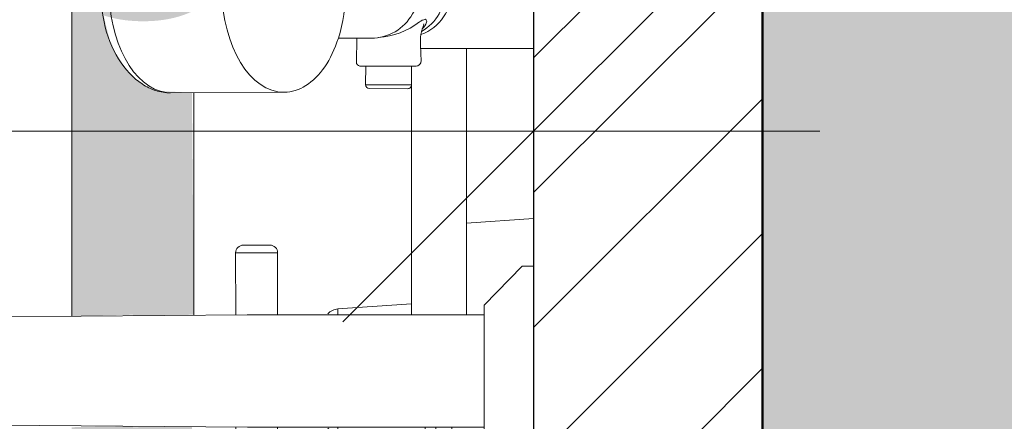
# Model space of a CAD drawing. Header units: metres. Extents: x -10.5 to 2.8, y -19.6 to -9.4.
# Tile 27 of 35: x -3.568 to -3.31, y -11.908 to -11.803. Entities that reach past the tile are written whole.
import ezdxf

# ---------------------------------------------------------------- set-up
doc = ezdxf.new("R2010")
doc.units = ezdxf.units.M
for name, color, linetype, lineweight in [('A-ANNO-DIMS', 7, 'Continuous', 9), ('A-ANNO-DIMS-50', 7, 'Continuous', 9), ('A-DETL-GENF', 7, 'Continuous', 5), ('A-FLOR-PATT', 7, 'Continuous', 5), ('A-WALL-PATT', 7, 'Continuous', 5), ('P-SANR-FIXT', 7, 'Continuous', 5)]:
    doc.layers.add(name, color=color, linetype=linetype, lineweight=lineweight)
doc.layers.add('A-DETL', color=7, linetype='Continuous', lineweight=5, true_color=0x00a600)
doc.styles.add('Arial_1', font='arial.ttf', dxfattribs={"height": 0.07499999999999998})
doc.dimstyles.new('Com_linha__ref__contínua__-_Cor_Vermelha_Arial_1_5mm', dxfattribs={"dimscale": 0.3048, "dimtxt": 0.07651945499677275, "dimasz": 0.3280839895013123, "dimexe": 0.2460629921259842, "dimexo": 0.2460629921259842, "dimgap": 0.02460629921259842, "dimtad": 1, "dimrnd": 0.01, "dimzin": 0, "dimdsep": 46, "dimtxsty": 'Arial_1', "dimblk1": 'OBLIQUE', "dimblk2": 'OBLIQUE', "dimsah": 1, "dimcen": 0.09, "dimdle": 0.2460629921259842, "dimazin": 0, "dimtfac": 1, "dimtdec": 4, "dimtix": 1, "dimtmove": 0, "dimatfit": 3, "dimfxl": 1, "dimtvp": 1, "dimtolj": 1, "dimtzin": 0, "dimarcsym": 2})

# ---------------------------------------------------------------- blocks, each defined once
blk = doc.blocks.new('REGISTRO DE PRESSÃO COM CANOPLA CROMADA - 4900_C37_GD_Cromado-2118652-NIVEL TERREO')
at = {"layer": 'P-SANR-FIXT'}
for p, q in [((-3.451294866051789, -11.85627100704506), (-3.433688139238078, -11.85503982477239)), ((-3.509762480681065, -11.86203975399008), (-3.502763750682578, -11.8620398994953)), ((-3.511751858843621, -11.88031767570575), (-3.511762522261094, -11.86403971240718)), ((-3.511762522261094, -11.86403971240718), (-3.500763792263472, -11.86403994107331)), ((-3.500763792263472, -11.86403994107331), (-3.500764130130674, -11.88029118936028)), ((-3.484967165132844, -11.87877962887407), (-3.465651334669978, -11.87742893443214)), ((-3.484967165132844, -11.88029128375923), (-3.484967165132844, -11.87877962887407)), ((-3.511762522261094, -11.92603993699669), (-3.511751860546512, -11.90976457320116)), ((-3.500764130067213, -11.90979151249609), (-3.500763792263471, -11.92603970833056)), ((-3.484967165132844, -11.9113000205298), (-3.484967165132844, -11.90979151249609)), ((-3.462088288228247, -11.90979151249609), (-3.462088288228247, -11.91289986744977)), ((-3.459299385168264, -11.91578786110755), (-3.459299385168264, -11.90979151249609)), ((-3.455095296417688, -11.93354289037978), (-3.455095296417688, -11.90979151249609)), ((-3.462088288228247, -11.91289986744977), (-3.484967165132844, -11.9113000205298)), ((-3.458813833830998, -11.9296922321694), (-3.459299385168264, -11.91578786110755)), ((-3.500763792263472, -11.92603970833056), (-3.511762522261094, -11.92603993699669)), ((-3.502763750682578, -11.92803974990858), (-3.509762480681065, -11.92803989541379)), ((-3.433688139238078, -11.93503982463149), (-3.455095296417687, -11.93354289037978))]:
    blk.add_line(p, q, dxfattribs=at)
for centre, radius, start, end in [((-3.509762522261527, -11.86403975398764), 0.001999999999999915, 89.99880880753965, 179.9988088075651), ((-3.502763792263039, -11.86403989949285), 0.001999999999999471, 359.9988088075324, 89.99880880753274), ((-3.484688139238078, -11.88276988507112), 0.004000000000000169, 93.99999999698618, 136.9999999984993), ((-3.484688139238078, -11.90730976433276), 0.004000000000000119, 223.0000000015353, 266.0000000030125), ((-3.462297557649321, -11.91589255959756), 0.002999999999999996, 2.000000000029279, 86.00000000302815), ((-3.509762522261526, -11.92603989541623), 0.00199999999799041, 180.0011911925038, 270.0011911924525), ((-3.502763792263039, -11.92603974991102), 0.002000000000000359, 270.0011911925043, 0.001191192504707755), ((-3.454816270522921, -11.92955263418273), 0.004000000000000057, 182.0000000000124, 266.0000000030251)]:
    blk.add_arc(centre, radius, start, end, dxfattribs=at)
blk = doc.blocks.new('CHUVEIRO ELÉTRICO DE PAREDE EM PVC COM BRAÇO METÁLICO - 1967_C_Cromado CR10-2836321-NIVEL TERREO')
at = {"layer": 'P-SANR-FIXT'}
for p, q in [((-3.528864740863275, -11.76828397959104), (-3.499315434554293, -11.76812091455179)), ((-3.476925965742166, -11.76922404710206), (-3.466903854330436, -11.76918498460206)), ((-3.465885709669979, -11.77020312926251), (-3.477944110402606, -11.77024219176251)), ((-3.477920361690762, -11.77511726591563), (-3.477944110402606, -11.77024219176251)), ((-3.465885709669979, -11.77020312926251), (-3.465909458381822, -11.77507820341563)), ((-3.480284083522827, -11.78234158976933), (-3.480365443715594, -11.77613298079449)), ((-3.479461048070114, -11.77511726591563), (-3.477920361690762, -11.77511726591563)), ((-3.465909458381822, -11.77507820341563), (-3.477920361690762, -11.77511726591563)), ((-3.465909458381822, -11.77507820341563), (-3.46436877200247, -11.77507820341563)), ((-3.463464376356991, -11.77609391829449), (-3.463510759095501, -11.77963339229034)), ((-3.463510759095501, -11.77963339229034), (-3.433688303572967, -11.77963339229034)), ((-3.484933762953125, -11.78234158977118), (-3.480284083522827, -11.78234158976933)), ((-3.480284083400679, -11.78234158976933), (-3.476251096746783, -11.78234158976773)), ((-3.480048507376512, -11.80774158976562), (-3.484857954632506, -11.80774158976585)), ((-3.480211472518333, -11.80774158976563), (-3.476253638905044, -11.80774158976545)), ((-3.480131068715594, -11.81404185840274), (-3.480048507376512, -11.80774158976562)), ((-3.463292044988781, -11.80959776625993), (-3.463182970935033, -11.81374138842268)), ((-3.45129486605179, -11.81044978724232), (-3.463269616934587, -11.81044978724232)), ((-3.433688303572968, -11.81044978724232), (-3.45129486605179, -11.81044978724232)), ((-3.45129486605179, -11.81044978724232), (-3.45129486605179, -11.88029148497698)), ((-3.477685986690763, -11.8150575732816), (-3.479226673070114, -11.8150575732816)), ((-3.477709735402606, -11.81993264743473), (-3.477685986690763, -11.8150575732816)), ((-3.464499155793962, -11.8150575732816), (-3.477685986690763, -11.8150575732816)), ((-3.465651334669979, -11.81997170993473), (-3.465651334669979, -11.8150575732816)), ((-3.465651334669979, -11.81997170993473), (-3.477708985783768, -11.81997170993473)), ((-3.466669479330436, -11.82098985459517), (-3.476691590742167, -11.82095079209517)), ((-3.465651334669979, -11.8802913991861), (-3.465651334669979, -11.81997170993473)), ((-3.499018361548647, -11.8219200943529), (-3.528864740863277, -11.82208479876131)), ((-3.627666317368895, -11.86199656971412), (-3.619904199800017, -11.86235405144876)), ((-3.446688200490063, -11.87779151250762), (-3.436688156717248, -11.867541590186)), ((-3.436688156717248, -11.867541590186), (-3.433688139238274, -11.867541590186)), ((-3.617044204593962, -11.8740480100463), (-3.609139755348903, -11.8744120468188)), ((-3.594065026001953, -11.88103763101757), (-3.508718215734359, -11.88029114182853)), ((-3.508718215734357, -11.88029114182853), (-3.465651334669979, -11.8802913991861)), ((-3.45129486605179, -11.88029148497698), (-3.465651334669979, -11.88029148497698)), ((-3.45129486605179, -11.88029148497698), (-3.446688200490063, -11.88029151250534)), ((-3.446688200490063, -11.88029151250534), (-3.446688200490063, -11.87779151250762)), ((-3.446688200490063, -11.88029151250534), (-3.446688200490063, -11.90979151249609)), ((-3.598755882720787, -11.88103763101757), (-3.606059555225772, -11.88206409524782)), ((-3.594065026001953, -11.88103763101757), (-3.598755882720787, -11.88103763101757)), ((-3.617505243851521, -11.88946671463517), (-3.612063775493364, -11.88363193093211)), ((-3.612063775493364, -11.88363193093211), (-3.610368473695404, -11.88378025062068)), ((-3.610898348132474, -11.88310970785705), (-3.609151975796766, -11.88310970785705)), ((-3.617505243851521, -11.88946671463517), (-3.615433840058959, -11.88961156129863)), ((-3.617987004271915, -11.89071074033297), (-3.615910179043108, -11.89085596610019)), ((-3.617987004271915, -11.89071074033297), (-3.617987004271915, -11.8988836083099)), ((-3.617987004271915, -11.8988836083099), (-3.615893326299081, -11.89903001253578)), ((-3.617495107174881, -11.90014418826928), (-3.615403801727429, -11.90029042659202)), ((-3.617495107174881, -11.90014418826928), (-3.612042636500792, -11.90590079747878)), ((-3.612042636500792, -11.90590079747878), (-3.610609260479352, -11.90590079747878)), ((-3.610736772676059, -11.90645641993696), (-3.609676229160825, -11.90645641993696)), ((-3.599454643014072, -11.90902183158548), (-3.605875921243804, -11.90780659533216)), ((-3.595133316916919, -11.90902183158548), (-3.599454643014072, -11.90902183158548)), ((-3.508676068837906, -11.90979151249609), (-3.595107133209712, -11.90903450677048)), ((-3.446688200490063, -11.90979151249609), (-3.50867606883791, -11.90979151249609)), ((-3.446688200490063, -11.91229166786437), (-3.446688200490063, -11.90979151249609)), ((-3.436688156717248, -11.922541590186), (-3.446688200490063, -11.91229166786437)), ((-3.618902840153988, -11.91440523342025), (-3.610996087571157, -11.91476937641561)), ((-3.433688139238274, -11.922541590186), (-3.436688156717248, -11.922541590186)), ((-3.622426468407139, -11.92580519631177), (-3.630573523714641, -11.92542998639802))]:
    blk.add_line(p, q, dxfattribs=at)
for centre, radius, start, end in [((-3.476925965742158, -11.77024219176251), 0.001018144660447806, 90.00000000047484, 180), ((-3.466903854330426, -11.77020312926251), 0.00101814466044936, 359.9999999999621, 90.00000000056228), ((-3.479357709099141, -11.77611977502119), 0.00100782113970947, 95.88528188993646, 180.7507847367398), ((-3.464472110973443, -11.77608071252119), 0.001007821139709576, 359.24921526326, 84.11471811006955), ((-3.43742508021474, -11.78002693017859), 0.02608864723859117, 179.1356809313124, 192.2996468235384), ((-3.4759327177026, -11.80268281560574), 0.02025459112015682, 52.54779435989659, 85.48303768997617), ((-3.46764353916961, -11.7950427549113), 0.01256093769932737, 290.6723389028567, 69.83590418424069), ((-3.466456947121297, -11.78824019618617), 0.004992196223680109, 19.89751425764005, 48.10248574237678), ((-3.461425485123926, -11.78374393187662), 0.003602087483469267, 232.5477943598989, 259.7389622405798), ((-3.462256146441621, -11.78677581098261), 0.0005463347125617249, 290.2404427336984, 25.43605258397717), ((-3.461425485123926, -11.80633924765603), 0.003602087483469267, 100.2610377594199, 127.4522056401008), ((-3.462256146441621, -11.80330736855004), 0.0005463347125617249, 334.5639474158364, 69.75955726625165), ((-3.4759327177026, -11.78740036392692), 0.02025459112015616, 274.5169926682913, 307.4522056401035), ((-3.451868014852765, -11.80853265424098), 0.01147357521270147, 156.7947395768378, 185.3265364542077), ((-3.466456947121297, -11.80184298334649), 0.004992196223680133, 315.668159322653, 340.1024857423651), ((-3.479123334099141, -11.81405506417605), 0.001007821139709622, 179.2492152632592, 264.1147181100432), ((-3.464499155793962, -11.81374138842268), 0.001316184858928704, 269.9999999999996, 0), ((-3.476691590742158, -11.81993264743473), 0.001018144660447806, 180, 269.9999999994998), ((-3.466669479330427, -11.81997170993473), 0.001018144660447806, 269.9999999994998, 0), ((-3.603436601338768, -11.89491728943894), 0.01311809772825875, 101.533991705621, 259.2834326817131)]:
    blk.add_arc(centre, radius, start, end, dxfattribs=at)
for centre, major_axis, ratio, start_param, end_param in [((-3.528716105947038, -11.79518356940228), (-0.0001484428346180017, 0.02689958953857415), 0.6018131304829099, 1.164182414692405e-05, 3.062318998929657), ((-3.499166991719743, -11.79502050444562), (-0.0001484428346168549, 0.02689958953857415), 0.6018131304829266, 1.164182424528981e-05, 3.141592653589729), ((-3.499166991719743, -11.79502050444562), (-0.0001484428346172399, 0.02689958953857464), 0.6018131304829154, 4.216480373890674, 5.199877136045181), ((-3.476251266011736, -11.79504159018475), (0, 0.01269999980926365), 0.984807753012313, 3.1414029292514, 6.283171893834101), ((-3.469131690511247, -11.79504159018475), (0, 0.01255000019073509), 0.9848077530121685, 3.655947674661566, 5.783063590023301), ((-3.62135573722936, -11.89407085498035), (0.001460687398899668, 0.03171638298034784), 0.9395605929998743, 7.718983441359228e-06, 3.14160037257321), ((-3.621253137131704, -11.89407558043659), (0.0009431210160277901, 0.0204782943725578), 0.9395605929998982, 6.111896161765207, 9.596067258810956), ((-3.610069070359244, -11.89459065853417), (0.0009293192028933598, 0.0201786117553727), 0.9395605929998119, 0.0001518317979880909, 3.181369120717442), ((-3.610069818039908, -11.89458987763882), (0.0009360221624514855, 0.02017755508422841), 0.9405088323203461, 5.491562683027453, 6.283499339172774), ((-3.607035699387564, -11.89473035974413), (0.0005681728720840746, 0.01233692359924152), 0.9395605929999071, 0.3882892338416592, 0.4970853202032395), ((-3.608805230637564, -11.89464886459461), (0.0004882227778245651, 0.01060094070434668), 0.9395605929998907, 0.5740707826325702, 1.095341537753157), ((-3.608805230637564, -11.89464886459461), (0.0004882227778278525, 0.0106009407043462), 0.9395605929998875, 1.139415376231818, 2.02208460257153), ((-3.607035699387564, -11.89473035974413), (0.0005681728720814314, 0.01233692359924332), 0.9395605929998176, 1.173687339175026, 1.282483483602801), ((-3.607035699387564, -11.89473035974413), (0.0005681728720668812, 0.01233692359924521), 0.9395605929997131, 1.957065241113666, 2.06788164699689), ((-3.608805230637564, -11.89464886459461), (0.0004882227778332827, 0.01060094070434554), 0.9395605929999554, 2.198955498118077, 2.613409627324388), ((-3.607035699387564, -11.89473035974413), (0.000568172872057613, 0.01233692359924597), 0.9395605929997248, 2.744483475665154, 2.865986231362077), ((-3.610069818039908, -11.89458987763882), (0.0009360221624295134, 0.02017755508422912), 0.9405088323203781, 3.181723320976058, 3.959984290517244)]:
    blk.add_ellipse(centre, major_axis=major_axis, ratio=ratio, start_param=start_param, end_param=end_param, dxfattribs=at)
for points, knots in [([(-3.528864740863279, -11.82208479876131), (-3.530159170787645, -11.82208051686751), (-3.532684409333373, -11.82169161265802), (-3.537579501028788, -11.81935658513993), (-3.542849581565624, -11.81371971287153), (-3.546764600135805, -11.80374284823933), (-3.547547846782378, -11.79276847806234), (-3.545517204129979, -11.78268993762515), (-3.541370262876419, -11.77474219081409), (-3.536536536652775, -11.77038005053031), (-3.532212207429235, -11.76858561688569), (-3.529997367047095, -11.76828772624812), (-3.528864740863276, -11.76828397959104)], [0, 0, 0, 0, 0.06666666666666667, 0.1333333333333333, 0.2666666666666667, 0.4, 0.5333333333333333, 0.6499999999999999, 0.7666666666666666, 0.8833333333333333, 0.9416666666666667, 1, 1, 1, 1]), ([(-3.630573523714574, -11.92542998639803), (-3.633019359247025, -11.92530899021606), (-3.637725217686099, -11.92448474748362), (-3.644409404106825, -11.92142982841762), (-3.650170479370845, -11.91677176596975), (-3.656237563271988, -11.90877398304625), (-3.660061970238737, -11.89628124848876), (-3.657858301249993, -11.88263956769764), (-3.652035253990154, -11.87277314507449), (-3.646237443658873, -11.86748061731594), (-3.640916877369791, -11.86449388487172), (-3.63516851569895, -11.86237743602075), (-3.630724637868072, -11.86186771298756), (-3.627666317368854, -11.86199656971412)], [0, 0, 0, 0, 0.07692307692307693, 0.1538461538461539, 0.2307692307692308, 0.3076923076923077, 0.4615384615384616, 0.6153846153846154, 0.7115384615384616, 0.8076923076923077, 0.8557692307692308, 0.9038461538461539, 1, 1, 1, 1]), ([(-3.619904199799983, -11.86235405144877), (-3.617673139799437, -11.86246233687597), (-3.613355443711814, -11.86317059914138), (-3.606141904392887, -11.86618370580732), (-3.600408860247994, -11.87085668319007), (-3.596326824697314, -11.87635107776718), (-3.59474820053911, -11.8794149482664), (-3.594065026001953, -11.88103763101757)], [0, 0, 0, 0, 0.2, 0.4, 0.7, 0.85, 1, 1, 1, 1]), ([(-3.595107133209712, -11.90903450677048), (-3.596181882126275, -11.91113723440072), (-3.598687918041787, -11.9149900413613), (-3.604439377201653, -11.92063374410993), (-3.610954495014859, -11.92412699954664), (-3.617437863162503, -11.92566832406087), (-3.620743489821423, -11.92585427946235), (-3.62242646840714, -11.92580519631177)], [0, 0, 0, 0, 0.2, 0.4, 0.7, 0.85, 1, 1, 1, 1])]:
    blk.add_open_spline(points, degree=3, knots=knots, dxfattribs=at)
for points in [[(-3.499315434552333, -11.76812091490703), (-3.497345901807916, -11.76811478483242), (-3.493475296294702, -11.76926462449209), (-3.488335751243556, -11.77434663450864), (-3.48587475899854, -11.77945751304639), (-3.484933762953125, -11.78234158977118)], [(-3.484857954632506, -11.80774158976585), (-3.48577434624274, -11.81060006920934), (-3.48818133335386, -11.81566901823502), (-3.493236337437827, -11.82073048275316), (-3.497064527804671, -11.82190467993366), (-3.499018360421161, -11.82192009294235)]]:
    blk.add_open_spline(points, degree=3, dxfattribs=at)
blk = doc.blocks.new('BARRA DE APOIO EM AÇO INOX EM L 70x70cm - 80cm-2825403-NIVEL TERREO')
at = {"layer": 'P-SANR-FIXT', "true_color": 0xf4f4f4}
h = blk.add_hatch(color=7, dxfattribs=at)
h.paths.add_polyline_path([(-3.554688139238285, -12.16020821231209), (-3.538688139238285, -12.16020821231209), (-3.538688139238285, -11.90952865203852), (-3.554688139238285, -11.90979151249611), (-3.554688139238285, -12.02205476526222)])
h.paths.add_polyline_path([(-3.554688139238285, -11.88069321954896), (-3.538688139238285, -11.88029114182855), (-3.538688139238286, -11.81772920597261), (-3.54032467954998, -11.81599807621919), (-3.542829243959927, -11.81241214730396), (-3.544694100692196, -11.80863459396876), (-3.546688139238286, -11.80045175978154), (-3.547042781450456, -11.7979962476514), (-3.546688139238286, -11.78991701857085), (-3.54624831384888, -11.78687170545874), (-3.544113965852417, -11.78055903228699), (-3.54244806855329, -11.77718450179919), (-3.538688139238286, -11.77135697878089), (-3.538688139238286, -11.59108321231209), (-3.554688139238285, -11.59108321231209), (-3.554688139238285, -11.88029114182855)])
h = blk.add_hatch(color=7, dxfattribs=at)
h.paths.add_polyline_path([(-3.535319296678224, -12.16020821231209), (-3.522688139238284, -12.16020821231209), (-3.523233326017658, -11.9096640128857), (-3.538688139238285, -11.90979151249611), (-3.538688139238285, -12.16020821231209)])
h.paths.add_polyline_path([(-3.538688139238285, -11.88055327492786), (-3.522688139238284, -11.88029139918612), (-3.523233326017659, -11.82205372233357), (-3.532250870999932, -11.82156101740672), (-3.532664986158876, -11.82149696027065), (-3.536299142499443, -11.81975913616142), (-3.538688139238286, -11.8181667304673), (-3.538688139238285, -11.88029114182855)])
h.paths.add_polyline_path([(-3.538688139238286, -11.77263957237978), (-3.534547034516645, -11.76977179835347), (-3.530688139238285, -11.76856603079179), (-3.525623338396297, -11.7682660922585), (-3.522688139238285, -11.76812091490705), (-3.523233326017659, -11.59108321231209), (-3.538688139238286, -11.59108321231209), (-3.538688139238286, -11.77220204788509)])
at = {"layer": 'P-SANR-FIXT'}
for p, q in [((-3.554688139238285, -11.59108321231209), (-3.554688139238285, -11.88069321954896)), ((-3.522688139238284, -11.88041333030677), (-3.522688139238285, -11.82205071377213))]:
    blk.add_line(p, q, dxfattribs=at)
blk = doc.blocks.new('DIMBLOCK8-NIVEL TERREO')
at = {"layer": 'A-ANNO-DIMS-50', "color": 242, "true_color": 0xbd2b2e}
for p, q in [((-4.012055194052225, -13.31504159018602), (-4.01205519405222, -11.32004159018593)), ((-4.01205519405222, -11.39504159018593), (-4.06205519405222, -11.34504159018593)), ((-4.01205519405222, -11.39504159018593), (-4.087055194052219, -11.39504159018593)), ((-4.01205519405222, -11.39504159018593), (-3.96205519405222, -11.44504159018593)), ((-4.01205519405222, -11.39504159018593), (-4.007765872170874, -11.39504159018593)), ((-4.012055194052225, -13.31504159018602), (-4.062055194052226, -13.26504159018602)), ((-4.012055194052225, -13.31504159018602), (-4.087055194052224, -13.31504159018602)), ((-4.012055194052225, -13.31504159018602), (-3.962055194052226, -13.36504159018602)), ((-4.012055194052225, -13.31504159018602), (-3.585370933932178, -13.31504159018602))]:
    blk.add_line(p, q, dxfattribs=at)
at = {"layer": 'A-ANNO-DIMS-50', "color": 0, "insert": (-4.11692241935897, -12.45628271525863), "char_height": 0.07499999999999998, "width": 0.2429787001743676, "attachment_point": 1, "rotation": 90, "line_spacing_factor": 0.9417779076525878, "style": 'Arial_1'}
blk.add_mtext('1,92', dxfattribs=at)
blk = doc.blocks.new('_Oblique')
at = {"color": 0, "linetype": 'ByBlock', "lineweight": -2}
blk.add_line((-0.5, -0.5), (0.5, 0.5), dxfattribs=at)
blk = doc.blocks.new('DIMBLOCK17-NIVEL TERREO')
at = {"layer": 'A-ANNO-DIMS-50', "color": 242, "true_color": 0xbd2b2e}
for p, q in [((-3.783588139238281, -11.8321084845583), (-3.783588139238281, -11.48836460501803)), ((-3.433688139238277, -11.8321084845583), (-3.433688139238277, -11.7571084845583)), ((-3.783588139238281, -11.8321084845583), (-3.733588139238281, -11.7821084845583)), ((-3.433688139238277, -11.8321084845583), (-3.383688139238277, -11.7821084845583)), ((-3.783588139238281, -11.8321084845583), (-3.833588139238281, -11.8821084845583)), ((-3.783588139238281, -11.8321084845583), (-3.358688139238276, -11.8321084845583)), ((-3.783588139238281, -11.8321084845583), (-3.783588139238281, -11.9071084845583)), ((-3.433688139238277, -11.8321084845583), (-3.483688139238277, -11.8821084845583)), ((-3.433688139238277, -11.8321084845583), (-3.433688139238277, -11.83639780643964))]:
    blk.add_line(p, q, dxfattribs=at)
at = {"layer": 'A-ANNO-DIMS-50', "color": 0, "insert": (-3.709879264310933, -11.72724125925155), "char_height": 0.07499999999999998, "width": 0.2429787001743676, "attachment_point": 1, "line_spacing_factor": 0.9417779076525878, "style": 'Arial_1'}
blk.add_mtext('0,35', dxfattribs=at)

msp = doc.modelspace()

# ---------------------------------------------------------------- hatches: boundary and pattern name
at = {"layer": 'A-DETL-GENF', "true_color": 0x808080}
h = msp.add_hatch(dxfattribs=at)
h.set_pattern_fill('FP_9', color=8, style=0, pattern_type=2)
h.set_pattern_definition([(45, (0, 0), (-0.01767766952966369, 0.01767766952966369), [])])
h.paths.add_polyline_path([(-3.430811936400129, -14.11504159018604), (-3.373688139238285, -14.11504159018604), (-3.373688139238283, -11.3950415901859), (-3.433688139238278, -11.39504159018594), (-3.433688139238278, -14.11504159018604)])
at = {"layer": 'A-FLOR-PATT', "true_color": 0x787878}
h = msp.add_hatch(dxfattribs=at)
h.set_pattern_fill('FP_2', color=8, style=0, pattern_type=2)
h.set_pattern_definition([(270, (-4.383999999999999, -12.915), (0.6, 3.673940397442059e-17), []), (0, (-4.383999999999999, -12.915), (0, 0.6), [])])
h.paths.add_polyline_path([(-3.554606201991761, -12.2216437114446), (-3.554142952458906, -12.22106710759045), (-3.554438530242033, -12.22106710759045)])
h.paths.add_polyline_path([(-4.063588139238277, -14.11504159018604), (-3.883688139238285, -14.11504159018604), (-3.883688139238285, -13.31504159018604), (-3.433688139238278, -13.31504159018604), (-3.433688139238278, -13.05354159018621), (-3.442160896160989, -13.05309755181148), (-3.445003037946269, -13.0502554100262), (-3.44668813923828, -13.03286028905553), (-3.44848813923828, -13.03106028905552), (-3.44848813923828, -13.0300415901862), (-3.468356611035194, -13.02969027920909), (-3.482770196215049, -13.02779269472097), (-3.498688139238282, -13.02119926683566), (-3.512357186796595, -13.0107106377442), (-3.522845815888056, -12.99704159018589), (-3.5294500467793, -12.98104159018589), (-3.531688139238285, -12.96404159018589), (-3.531688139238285, -12.89921974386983), (-3.545676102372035, -12.89921974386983), (-3.553627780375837, -12.89837374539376), (-3.561223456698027, -12.89587362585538), (-3.568123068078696, -12.89183131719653), (-3.574017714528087, -12.88642779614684), (-3.578643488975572, -12.87990498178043), (-3.582040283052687, -12.87123433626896), (-3.582857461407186, -12.86819653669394), (-3.588656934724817, -12.82784172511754), (-3.646207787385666, -12.84565409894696), (-3.737582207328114, -12.87841306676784), (-3.766740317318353, -12.88774352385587), (-3.803246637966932, -12.89547069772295), (-3.840525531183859, -12.89711532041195), (-3.895743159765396, -12.88905754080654), (-3.948000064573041, -12.8694838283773), (-3.990207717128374, -12.84230401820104), (-4.025681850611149, -12.80678199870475), (-4.043425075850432, -12.7789133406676), (-4.054609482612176, -12.74782647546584), (-4.058688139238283, -12.71504159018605), (-4.054609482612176, -12.68225670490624), (-4.043425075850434, -12.65116983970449), (-4.025681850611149, -12.62330118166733), (-3.990207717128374, -12.58777916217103), (-3.948000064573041, -12.56059935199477), (-3.895743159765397, -12.54102563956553), (-3.840525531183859, -12.53296785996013), (-3.803246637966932, -12.53461248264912), (-3.766740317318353, -12.54233965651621), (-3.734623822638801, -12.55261678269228), (-3.646210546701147, -12.58442816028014), (-3.588662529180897, -12.60223985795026), (-3.588662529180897, -12.60452823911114), (-3.58204028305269, -12.55884884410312), (-3.581235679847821, -12.55585779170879), (-3.578643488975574, -12.55017819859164), (-3.57401771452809, -12.54365538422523), (-3.568123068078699, -12.53825186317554), (-3.561223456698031, -12.5342095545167), (-3.55362778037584, -12.53170943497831), (-3.545676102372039, -12.53086343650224), (-3.531688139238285, -12.53086343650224), (-3.531688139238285, -12.36204159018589), (-3.528736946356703, -12.34326403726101), (-3.522845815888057, -12.32904159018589), (-3.512357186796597, -12.31537254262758), (-3.498688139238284, -12.30488391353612), (-3.482770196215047, -12.29829048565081), (-3.465688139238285, -12.29604159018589), (-3.448488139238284, -12.29604159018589), (-3.448488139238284, -12.29502289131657), (-3.446687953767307, -12.29322097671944), (-3.445296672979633, -12.27386426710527), (-3.445687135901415, -12.27385976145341), (-3.445932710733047, -12.26501378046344), (-3.447665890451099, -12.26453613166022), (-3.447828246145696, -12.26296171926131), (-3.448187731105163, -12.26227630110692), (-3.448687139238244, -12.25420275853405), (-3.448951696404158, -12.25139158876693), (-3.506623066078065, -12.25117521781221), (-3.523251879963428, -12.24763257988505), (-3.529312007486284, -12.24465311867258), (-3.535271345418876, -12.24093842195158), (-3.542829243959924, -12.24066302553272), (-3.546688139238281, -12.23906461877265), (-3.550505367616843, -12.23586572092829), (-3.552544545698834, -12.2332082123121), (-3.55436253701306, -12.22768140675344), (-3.554606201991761, -12.2216437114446), (-3.554640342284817, -12.1860639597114), (-3.554688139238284, -12.16020821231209), (-3.554688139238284, -11.90938851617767), (-3.595107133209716, -11.90903450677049), (-3.598883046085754, -11.91483308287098), (-3.60376229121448, -11.91961244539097), (-3.609505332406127, -11.9231379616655), (-3.618074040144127, -11.92542998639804), (-3.622426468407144, -11.92580519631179), (-3.630573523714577, -11.92542998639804), (-3.639730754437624, -11.92323467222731), (-3.644255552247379, -11.92116263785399), (-3.649968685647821, -11.91654838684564), (-3.65447016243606, -11.91060706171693), (-3.657498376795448, -11.90368394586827), (-3.658877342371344, -11.89618138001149), (-3.65852691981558, -11.88853537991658), (-3.656467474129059, -11.88119029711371), (-3.652818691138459, -11.87457299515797), (-3.648681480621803, -11.87004159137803), (-4.225402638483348, -11.8696998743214), (-4.242818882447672, -11.86623556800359), (-4.25951364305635, -11.8546974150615), (-4.269878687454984, -11.83917576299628), (-4.273684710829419, -11.82004159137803), (-4.273341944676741, -11.52831838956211), (-4.26978364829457, -11.51076518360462), (-4.258340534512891, -11.4942126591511), (-4.241901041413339, -11.48366504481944), (-4.223684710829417, -11.48004159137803), (-4.138662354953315, -11.48004159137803), (-4.138731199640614, -11.46699756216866), (-4.144078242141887, -11.46699756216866), (-4.144078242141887, -11.4039054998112), (-4.145934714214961, -11.4039054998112), (-4.145934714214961, -11.39504159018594), (-4.244190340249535, -11.39504159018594), (-4.244627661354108, -11.40347236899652), (-4.245454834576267, -11.40538971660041), (-4.247332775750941, -11.40630282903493), (-4.264581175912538, -11.40800209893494), (-4.26490552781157, -11.40984159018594), (-4.267680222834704, -11.40984159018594), (-4.268194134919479, -11.48116983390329), (-4.270755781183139, -11.48628137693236), (-4.27334396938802, -11.48911120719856), (-4.275657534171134, -11.49088115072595), (-4.27952844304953, -11.49247749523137), (-4.283635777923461, -11.49302046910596), (-4.287787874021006, -11.49247306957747), (-4.291648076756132, -11.49087260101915), (-4.294961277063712, -11.48832813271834), (-4.297502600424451, -11.48501306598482), (-4.299099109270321, -11.48115331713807), (-4.299644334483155, -11.47701192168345), (-4.299680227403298, -11.40984159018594), (-4.302470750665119, -11.40984159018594), (-4.302996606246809, -11.40798268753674), (-4.320031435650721, -11.40634167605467), (-4.321910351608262, -11.40543057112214), (-4.322739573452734, -11.40351410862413), (-4.323188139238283, -11.39504159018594), (-4.983588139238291, -11.39504159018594), (-4.983588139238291, -14.11504159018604), (-4.684324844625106, -14.11504159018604)])
h.paths.add_polyline_path([(-3.433744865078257, -13.16004159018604), (-3.437188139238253, -13.16004159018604), (-3.437188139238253, -13.15654159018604), (-3.446388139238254, -13.15654159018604), (-3.446388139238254, -13.14604159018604), (-3.451730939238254, -13.14628721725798), (-3.451730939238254, -13.15204157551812), (-3.461238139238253, -13.15275960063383), (-3.470745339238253, -13.15204157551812), (-3.470745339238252, -13.14604159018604), (-3.483188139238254, -13.14604159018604), (-3.483041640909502, -13.14254159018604), (-3.480738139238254, -13.14254159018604), (-3.480288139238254, -13.13957656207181), (-3.480288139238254, -13.13091362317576), (-4.126612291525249, -13.13045531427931), (-4.130190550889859, -13.12909824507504), (-4.133340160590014, -13.1269242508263), (-4.135878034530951, -13.12405967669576), (-4.137656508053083, -13.12067100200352), (-4.138572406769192, -13.11695511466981), (-4.138572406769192, -13.11312811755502), (-4.137656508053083, -13.10941220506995), (-4.135877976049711, -13.10602352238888), (-4.133340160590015, -13.10315894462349), (-4.130190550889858, -13.10098494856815), (-4.126612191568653, -13.0996278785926), (-4.12281304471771, -13.09916659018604), (-3.480288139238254, -13.09916659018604), (-3.480738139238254, -13.08754159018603), (-3.483188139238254, -13.08754159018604), (-3.483041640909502, -13.08404159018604), (-3.470745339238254, -13.08374157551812), (-3.470745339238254, -13.07704157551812), (-3.469188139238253, -13.07669264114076), (-3.466865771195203, -13.07404460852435), (-3.466238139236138, -13.07404460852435), (-3.465712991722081, -13.07231644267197), (-3.464738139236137, -13.07134159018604), (-3.457738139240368, -13.07134159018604), (-3.456238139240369, -13.07284159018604), (-3.456238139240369, -13.07408829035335), (-3.454989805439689, -13.07414736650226), (-3.452981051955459, -13.07704157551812), (-3.451730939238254, -13.07704157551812), (-3.451730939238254, -13.08374157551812), (-3.451730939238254, -13.08402930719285), (-3.446383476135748, -13.08403018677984), (-3.446383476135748, -13.07354159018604), (-3.437188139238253, -13.07354159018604), (-3.437188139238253, -13.07004159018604), (-3.433744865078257, -13.07004159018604), (-3.433744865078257, -13.15654159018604)])
h.paths.add_polyline_path([(-3.44848813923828, -12.99804159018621), (-3.44848813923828, -12.99702116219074), (-3.446687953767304, -12.99522097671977), (-3.444897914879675, -12.97699348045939), (-3.442290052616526, -12.97499239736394), (-3.433688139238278, -12.9745415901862), (-3.433688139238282, -12.35154159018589), (-3.442290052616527, -12.35109078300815), (-3.444989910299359, -12.34839092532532), (-3.446687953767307, -12.33086220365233), (-3.448488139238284, -12.32906201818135), (-3.448488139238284, -12.32804159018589), (-3.465688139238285, -12.32804159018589), (-3.47448798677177, -12.32920011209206), (-3.483041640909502, -12.33286797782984), (-3.489729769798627, -12.33799995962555), (-3.495133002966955, -12.34504159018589), (-3.498529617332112, -12.3532417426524), (-3.499688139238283, -12.36204159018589), (-3.499688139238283, -12.53086343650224), (-3.462923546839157, -12.53086343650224), (-3.455680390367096, -12.5318170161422), (-3.448930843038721, -12.53461277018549), (-3.443134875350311, -12.53906017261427), (-3.438687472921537, -12.54485614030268), (-3.435891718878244, -12.55160568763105), (-3.434938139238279, -12.55884884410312), (-3.434938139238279, -12.87123433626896), (-3.435891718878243, -12.87847749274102), (-3.438687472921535, -12.88522704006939), (-3.443134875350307, -12.89102300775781), (-3.44893084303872, -12.89547041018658), (-3.455680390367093, -12.89826616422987), (-3.462923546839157, -12.89921974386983), (-3.499688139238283, -12.89921974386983), (-3.499688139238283, -12.96404159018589), (-3.497825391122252, -12.9745415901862), (-3.49507003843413, -12.98112364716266), (-3.489729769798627, -12.98808322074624), (-3.482688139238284, -12.99348645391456), (-3.474487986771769, -12.99688306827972), (-3.465688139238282, -12.99804159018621), (-3.449508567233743, -12.99804159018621)])
h.paths.add_polyline_path([(-3.445687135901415, -12.26290948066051), (-3.445509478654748, -12.26119943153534), (-3.445687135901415, -12.26227630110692)])
h.paths.add_polyline_path([(-3.448687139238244, -12.2483962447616), (-3.448671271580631, -12.24186659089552), (-3.448687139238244, -12.24821658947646)])
h.paths.add_polyline_path([(-3.445737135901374, -12.21269790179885), (-3.445738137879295, -12.20202035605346), (-3.445353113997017, -12.19443877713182), (-3.444308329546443, -12.19347488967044), (-3.443713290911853, -12.1921830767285), (-3.442393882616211, -12.19172819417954), (-3.433738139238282, -12.19172819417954), (-3.433688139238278, -11.9350398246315), (-3.455095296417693, -11.9335428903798), (-3.45866131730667, -11.93065518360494), (-3.458813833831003, -11.92969223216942), (-3.459699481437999, -11.91439255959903), (-3.461415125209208, -11.91303071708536), (-3.465651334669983, -11.91265071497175), (-3.485946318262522, -11.91110673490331), (-3.488376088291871, -11.90979151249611), (-3.500763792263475, -11.91019541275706), (-3.501031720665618, -11.92703971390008), (-3.502763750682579, -11.92803974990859), (-3.509762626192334, -11.92803974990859), (-3.511762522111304, -11.92603970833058), (-3.511762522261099, -11.90976447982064), (-3.522688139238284, -11.90979151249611), (-3.522632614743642, -12.2092117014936), (-3.448227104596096, -12.2092082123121), (-3.448283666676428, -12.20749426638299), (-3.447698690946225, -12.20769420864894), (-3.447452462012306, -12.20885130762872), (-3.446713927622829, -12.2092082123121), (-3.445737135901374, -12.20975339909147), (-3.445737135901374, -12.21191129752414)])
h.paths.add_polyline_path([(-3.446713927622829, -12.20778047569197), (-3.447570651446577, -12.20664147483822), (-3.446713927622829, -12.20640353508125), (-3.446713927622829, -12.20749426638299)])
h.paths.add_polyline_path([(-3.44671392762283, -11.50768731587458), (-3.446778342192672, -11.50777811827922), (-3.447797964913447, -11.50675939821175), (-3.44671392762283, -11.50631037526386)])
h.paths.add_polyline_path([(-3.594065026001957, -11.88103763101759), (-3.554688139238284, -11.88029114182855), (-3.554138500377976, -11.58643564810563), (-3.551779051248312, -11.56994253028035), (-3.543610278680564, -11.55019684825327), (-3.526495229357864, -11.52926640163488), (-3.512676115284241, -11.51977195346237), (-3.490746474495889, -11.51132906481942), (-3.46932609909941, -11.50920819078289), (-3.4484876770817, -11.50920819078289), (-3.44819870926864, -11.50920819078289), (-3.447797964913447, -11.50889564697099), (-3.447160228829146, -11.50826808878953), (-3.44671392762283, -11.50920819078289), (-3.445737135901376, -11.50920819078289), (-3.445737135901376, -11.50807494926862), (-3.44671392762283, -11.50768731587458), (-3.445737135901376, -11.50552013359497), (-3.445179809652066, -11.49444599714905), (-3.443996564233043, -11.49275065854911), (-3.442393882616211, -11.49163503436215), (-3.433738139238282, -11.49163503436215), (-3.433738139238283, -11.55859507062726), (-3.442393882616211, -11.55859507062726), (-3.444821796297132, -11.55635233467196), (-3.445219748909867, -11.55524131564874), (-3.44671392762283, -11.54120819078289), (-3.44684322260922, -11.54120819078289), (-3.447564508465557, -11.54185506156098), (-3.448117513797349, -11.54196201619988), (-3.448356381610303, -11.54185506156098), (-3.448737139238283, -11.54120819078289), (-3.472813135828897, -11.54120819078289), (-3.486882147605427, -11.54341338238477), (-3.498294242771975, -11.54831881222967), (-3.508213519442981, -11.55620673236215), (-3.515649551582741, -11.5655581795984), (-3.521414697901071, -11.58039201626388), (-3.522688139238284, -11.59108321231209), (-3.522688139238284, -11.76824989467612), (-3.496406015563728, -11.76854213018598), (-3.493586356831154, -11.76982416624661), (-3.490948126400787, -11.77192534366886), (-3.488577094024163, -11.77477735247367), (-3.485409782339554, -11.78114781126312), (-3.484857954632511, -11.78234158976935), (-3.480284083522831, -11.78234158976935), (-3.480048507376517, -11.77577703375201), (-3.479461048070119, -11.77511726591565), (-3.477920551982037, -11.77507820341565), (-3.477920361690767, -11.77021844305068), (-3.476925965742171, -11.76922404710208), (-3.466864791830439, -11.76922404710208), (-3.465885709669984, -11.77020312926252), (-3.465885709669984, -11.77507820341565), (-3.464333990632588, -11.77511726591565), (-3.463464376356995, -11.77609391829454), (-3.463464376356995, -11.77963339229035), (-3.433688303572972, -11.77963339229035), (-3.433688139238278, -11.39504159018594), (-3.70144156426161, -11.39504159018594), (-3.701748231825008, -11.4039054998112), (-3.703298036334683, -11.4039054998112), (-3.703298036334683, -11.46699756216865), (-3.708713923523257, -11.46699756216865), (-3.708645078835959, -11.48004159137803), (-3.621971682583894, -11.48038233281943), (-3.604550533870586, -11.48384761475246), (-3.58750104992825, -11.49590970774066), (-3.577490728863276, -11.51090741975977), (-3.573684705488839, -11.53004159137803), (-3.574025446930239, -11.82175461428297), (-3.577490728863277, -11.83917576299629), (-3.589043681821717, -11.8558805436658), (-3.605193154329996, -11.8663633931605), (-3.606427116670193, -11.86660884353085), (-3.601861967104, -11.86990977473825), (-3.596439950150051, -11.87672030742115), (-3.594477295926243, -11.88028817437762)])
h.paths.add_polyline_path([(-3.522688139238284, -11.88041333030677), (-3.51175187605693, -11.88029139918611), (-3.511762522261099, -11.86403994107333), (-3.509762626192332, -11.86203989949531), (-3.502763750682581, -11.86203989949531), (-3.501031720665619, -11.86303993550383), (-3.500763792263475, -11.86403994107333), (-3.500763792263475, -11.88029118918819), (-3.487526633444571, -11.88029114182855), (-3.484967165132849, -11.87877962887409), (-3.465651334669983, -11.87717978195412), (-3.465651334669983, -11.81997170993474), (-3.466669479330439, -11.82098985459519), (-3.476691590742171, -11.82095079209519), (-3.477709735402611, -11.81993264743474), (-3.477709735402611, -11.81505757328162), (-3.479226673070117, -11.81505757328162), (-3.480131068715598, -11.81404185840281), (-3.480284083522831, -11.80774158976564), (-3.484933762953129, -11.80793466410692), (-3.488422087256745, -11.8152453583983), (-3.490751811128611, -11.81808197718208), (-3.493350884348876, -11.8201804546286), (-3.496136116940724, -11.8214736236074), (-3.499315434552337, -11.82192173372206), (-3.522688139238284, -11.82208479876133), (-3.522688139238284, -11.88029139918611)])
h.paths.add_polyline_path([(-3.451294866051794, -11.85627100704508), (-3.433688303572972, -11.85486494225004), (-3.433688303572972, -11.81044978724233), (-3.451294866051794, -11.81044978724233), (-3.451294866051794, -11.8550398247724)])
h.paths.add_polyline_path([(-3.928688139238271, -11.84504159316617), (-3.885601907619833, -11.84453048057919), (-3.881984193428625, -11.8430319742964), (-3.878877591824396, -11.84064819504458), (-3.876493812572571, -11.83754159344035), (-3.874995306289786, -11.83392387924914), (-3.874484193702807, -11.83004159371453), (-3.874995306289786, -11.82615930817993), (-3.876493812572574, -11.82254159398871), (-3.878877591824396, -11.81943499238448), (-3.881984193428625, -11.81705121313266), (-3.885601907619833, -11.81555270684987), (-3.889484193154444, -11.81504159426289), (-3.961303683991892, -11.81555270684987), (-3.964921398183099, -11.81705121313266), (-3.968027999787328, -11.81943499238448), (-3.970411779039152, -11.82254159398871), (-3.97191028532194, -11.82615930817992), (-3.972421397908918, -11.83004159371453), (-3.971910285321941, -11.83392387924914), (-3.970411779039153, -11.83754159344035), (-3.968027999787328, -11.84064819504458), (-3.964921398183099, -11.8430319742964), (-3.961303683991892, -11.84453048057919), (-3.953108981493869, -11.84504159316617)])
h.paths.add_polyline_path([(-4.033858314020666, -11.79501547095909), (-4.031270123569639, -11.79467472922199), (-4.028858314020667, -11.79367572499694), (-4.0267872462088, -11.79208653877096), (-4.025198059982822, -11.79001547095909), (-4.024199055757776, -11.78760366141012), (-4.023858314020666, -11.78501547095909), (-4.02472902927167, -11.78114781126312), (-4.025198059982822, -11.78001547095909), (-4.0267872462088, -11.77794440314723), (-4.028858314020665, -11.77635521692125), (-4.031270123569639, -11.7753562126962), (-4.033858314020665, -11.77501547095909), (-4.036446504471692, -11.7753562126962), (-4.038858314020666, -11.77635521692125), (-4.04092938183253, -11.77794440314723), (-4.042987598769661, -11.78114781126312), (-4.043517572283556, -11.78242728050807), (-4.043858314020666, -11.78501547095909), (-4.043517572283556, -11.78760366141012), (-4.042518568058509, -11.79001547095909), (-4.04092938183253, -11.79208653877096), (-4.038858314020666, -11.79367572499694), (-4.036446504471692, -11.79467472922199)])
h.paths.add_polyline_path([(-3.813517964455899, -11.79501547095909), (-3.810929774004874, -11.79467472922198), (-3.8085179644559, -11.79367572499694), (-3.806446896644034, -11.79208653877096), (-3.804857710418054, -11.79001547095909), (-3.803858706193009, -11.78760366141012), (-3.8035179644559, -11.78501547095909), (-3.804388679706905, -11.78114781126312), (-3.804857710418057, -11.78001547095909), (-3.806446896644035, -11.77794440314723), (-3.8085179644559, -11.77635521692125), (-3.810929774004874, -11.7753562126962), (-3.8135179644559, -11.77501547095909), (-3.816106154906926, -11.7753562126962), (-3.818517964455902, -11.77635521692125), (-3.820589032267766, -11.77794440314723), (-3.822647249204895, -11.78114781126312), (-3.823177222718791, -11.78242728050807), (-3.823517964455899, -11.78501547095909), (-3.82317722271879, -11.78760366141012), (-3.822178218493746, -11.79001547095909), (-3.820589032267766, -11.79208653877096), (-3.818517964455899, -11.79367572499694), (-3.816106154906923, -11.79467472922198)])
h.paths.add_polyline_path([(-3.616734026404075, -11.78432396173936), (-3.612851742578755, -11.78381284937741), (-3.607713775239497, -11.78114781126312), (-3.606127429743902, -11.77993056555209), (-3.603743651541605, -11.77682396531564), (-3.60224514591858, -11.77320625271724), (-3.601734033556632, -11.76747127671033), (-3.60224514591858, -11.57705188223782), (-3.603743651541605, -11.57343416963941), (-3.606238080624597, -11.57024266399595), (-3.609234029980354, -11.56794379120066), (-3.613331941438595, -11.5663820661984), (-3.616734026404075, -11.56593417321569), (-3.620616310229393, -11.56644528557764), (-3.624234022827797, -11.56794379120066), (-3.627340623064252, -11.57032756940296), (-3.629724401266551, -11.57343416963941), (-3.631222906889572, -11.57705188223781), (-3.631734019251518, -11.58093416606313), (-3.631222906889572, -11.77320625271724), (-3.629724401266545, -11.77682396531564), (-3.625754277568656, -11.78114781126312), (-3.623684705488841, -11.78254187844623), (-3.620616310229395, -11.78381284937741)])
h.paths.add_polyline_path([(-4.228684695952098, -11.78432396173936), (-4.223684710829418, -11.78334988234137), (-4.21966444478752, -11.78114781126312), (-4.218078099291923, -11.77993056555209), (-4.215694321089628, -11.77682396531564), (-4.214195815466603, -11.77320625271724), (-4.213684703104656, -11.76932396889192), (-4.214195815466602, -11.57705188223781), (-4.215694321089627, -11.57343416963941), (-4.218188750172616, -11.57024266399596), (-4.221184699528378, -11.56794379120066), (-4.224802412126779, -11.56644528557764), (-4.228684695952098, -11.56593417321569), (-4.232566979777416, -11.56644528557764), (-4.23618469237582, -11.56794379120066), (-4.239291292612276, -11.57032756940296), (-4.24167507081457, -11.57343416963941), (-4.243173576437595, -11.57705188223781), (-4.24368468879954, -11.58093416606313), (-4.243173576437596, -11.77320625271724), (-4.241675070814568, -11.77682396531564), (-4.237704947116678, -11.78114781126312), (-4.23618469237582, -11.78231434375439), (-4.232566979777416, -11.78381284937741)])
h.paths.add_polyline_path([(-3.923688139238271, -11.68501547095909), (-3.921099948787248, -11.68467472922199), (-3.918688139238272, -11.68367572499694), (-3.916617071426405, -11.68208653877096), (-3.915027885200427, -11.68001547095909), (-3.914028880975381, -11.67760366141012), (-3.913688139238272, -11.67501547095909), (-3.914028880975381, -11.67242728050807), (-3.915027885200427, -11.67001547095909), (-3.916617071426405, -11.66794440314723), (-3.918688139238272, -11.66635521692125), (-3.921099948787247, -11.6653562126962), (-3.923688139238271, -11.66501547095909), (-3.926276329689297, -11.6653562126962), (-3.928688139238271, -11.66635521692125), (-3.930759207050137, -11.66794440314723), (-3.932348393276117, -11.67001547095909), (-3.933347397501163, -11.67242728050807), (-3.933688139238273, -11.67501547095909), (-3.933347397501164, -11.67760366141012), (-3.932348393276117, -11.68001547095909), (-3.930759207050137, -11.68208653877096), (-3.928688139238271, -11.68367572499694), (-3.926276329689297, -11.68467472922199)])
h.paths.add_polyline_path([(-3.813517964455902, -11.68501547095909), (-3.810929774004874, -11.68467472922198), (-3.8085179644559, -11.68367572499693), (-3.806446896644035, -11.68208653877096), (-3.804857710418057, -11.68001547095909), (-3.803858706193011, -11.67760366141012), (-3.803517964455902, -11.67501547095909), (-3.803858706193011, -11.67242728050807), (-3.804857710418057, -11.67001547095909), (-3.806446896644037, -11.66794440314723), (-3.808517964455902, -11.66635521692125), (-3.810929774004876, -11.6653562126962), (-3.813517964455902, -11.66501547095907), (-3.816106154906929, -11.6653562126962), (-3.818517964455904, -11.66635521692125), (-3.820589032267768, -11.66794440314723), (-3.822178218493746, -11.67001547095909), (-3.823177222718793, -11.67242728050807), (-3.823517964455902, -11.67501547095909), (-3.823177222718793, -11.67760366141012), (-3.822178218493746, -11.68001547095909), (-3.820589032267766, -11.68208653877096), (-3.818517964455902, -11.68367572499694), (-3.816106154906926, -11.68467472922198)])
h.paths.add_polyline_path([(-4.033858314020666, -11.68501547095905), (-4.031270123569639, -11.68467472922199), (-4.028858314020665, -11.68367572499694), (-4.0267872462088, -11.68208653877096), (-4.02519805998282, -11.68001547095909), (-4.024199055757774, -11.67760366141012), (-4.023858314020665, -11.67501547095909), (-4.024199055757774, -11.67242728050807), (-4.02519805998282, -11.67001547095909), (-4.026787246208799, -11.66794440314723), (-4.028858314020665, -11.66635521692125), (-4.031270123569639, -11.6653562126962), (-4.033858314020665, -11.66501547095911), (-4.03644650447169, -11.6653562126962), (-4.038858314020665, -11.66635521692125), (-4.04092938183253, -11.66794440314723), (-4.042518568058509, -11.67001547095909), (-4.043517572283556, -11.67242728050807), (-4.043858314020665, -11.67501547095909), (-4.043517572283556, -11.67760366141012), (-4.042518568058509, -11.68001547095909), (-4.04092938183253, -11.68208653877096), (-4.038858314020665, -11.68367572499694), (-4.03644650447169, -11.68467472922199)])
h.paths.add_polyline_path([(-3.923688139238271, -11.57524266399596), (-3.921099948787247, -11.57490192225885), (-3.918688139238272, -11.5739029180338), (-3.916617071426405, -11.57231373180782), (-3.915027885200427, -11.57024266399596), (-3.914028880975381, -11.56783085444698), (-3.91368813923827, -11.56524266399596), (-3.914028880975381, -11.56265447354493), (-3.915027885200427, -11.56024266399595), (-3.916617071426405, -11.55817159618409), (-3.918688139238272, -11.55658240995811), (-3.921099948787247, -11.55558340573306), (-3.923688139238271, -11.55524266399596), (-3.926276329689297, -11.55558340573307), (-3.928688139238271, -11.55658240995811), (-3.930759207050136, -11.55817159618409), (-3.932348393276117, -11.56024266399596), (-3.933347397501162, -11.56265447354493), (-3.933688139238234, -11.56524266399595), (-3.933347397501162, -11.56783085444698), (-3.932348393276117, -11.57024266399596), (-3.930759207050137, -11.57231373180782), (-3.928688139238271, -11.5739029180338), (-3.926276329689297, -11.57490192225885)])
h.paths.add_polyline_path([(-3.813517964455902, -11.57524266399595), (-3.810929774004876, -11.57490192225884), (-3.808517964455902, -11.5739029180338), (-3.806446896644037, -11.57231373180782), (-3.804857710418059, -11.57024266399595), (-3.803858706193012, -11.56783085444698), (-3.803517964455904, -11.56524266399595), (-3.803858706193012, -11.56265447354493), (-3.804857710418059, -11.56024266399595), (-3.806446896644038, -11.55817159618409), (-3.808517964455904, -11.55658240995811), (-3.810929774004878, -11.55558340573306), (-3.813517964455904, -11.55524266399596), (-3.816106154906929, -11.55558340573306), (-3.818517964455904, -11.55658240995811), (-3.82058903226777, -11.55817159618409), (-3.822178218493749, -11.56024266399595), (-3.823177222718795, -11.56265447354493), (-3.823517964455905, -11.56524266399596), (-3.823177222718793, -11.56783085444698), (-3.822178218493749, -11.57024266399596), (-3.820589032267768, -11.57231373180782), (-3.818517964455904, -11.5739029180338), (-3.816106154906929, -11.57490192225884)])
h.paths.add_polyline_path([(-4.033858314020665, -11.57524266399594), (-4.031270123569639, -11.57490192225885), (-4.028247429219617, -11.57343416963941), (-4.026787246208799, -11.57231373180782), (-4.02519805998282, -11.57024266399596), (-4.024199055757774, -11.56783085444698), (-4.023858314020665, -11.56524266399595), (-4.024199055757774, -11.56265447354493), (-4.026154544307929, -11.55899614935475), (-4.026787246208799, -11.55817159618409), (-4.028858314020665, -11.55658240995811), (-4.031270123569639, -11.55558340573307), (-4.033858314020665, -11.55524266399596), (-4.03644650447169, -11.55558340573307), (-4.038858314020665, -11.55658240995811), (-4.04092938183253, -11.55817159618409), (-4.042518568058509, -11.56024266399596), (-4.043517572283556, -11.56265447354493), (-4.043858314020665, -11.56524266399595), (-4.043517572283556, -11.56783085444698), (-4.042518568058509, -11.57024266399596), (-4.039469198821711, -11.57343416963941), (-4.038858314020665, -11.5739029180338), (-4.03644650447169, -11.57490192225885)])
h.paths.add_polyline_path([(-3.44671392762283, -11.54391972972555), (-3.447580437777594, -11.54296578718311), (-3.445804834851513, -11.54251592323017), (-3.445964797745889, -11.5428637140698)])
h.paths.add_polyline_path([(-3.804857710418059, -11.48004159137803), (-3.750101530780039, -11.48004159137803), (-3.750101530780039, -11.46699756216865), (-3.769184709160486, -11.46699756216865), (-3.769184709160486, -11.4039054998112), (-3.771441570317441, -11.4039054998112), (-3.771441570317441, -11.39504159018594), (-4.075934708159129, -11.39504159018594), (-4.076241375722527, -11.4039054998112), (-4.078191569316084, -11.4039054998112), (-4.078191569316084, -11.46699756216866), (-4.097274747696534, -11.46699756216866), (-4.097274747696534, -11.48004159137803), (-3.806446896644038, -11.48004159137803)])
at = {"layer": 'A-WALL-PATT', "true_color": 0x808080}
msp.add_hatch(color=8, dxfattribs=at).paths.add_polyline_path([(-3.373688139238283, -14.11504159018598), (-3.223688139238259, -14.11504159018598), (-3.223688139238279, -11.46004159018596), (-3.373688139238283, -11.46004159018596), (-3.373688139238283, -13.94931039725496)])

# ---------------------------------------------------------------- linework, layer by layer
at = {"layer": 'A-DETL', "color": 7, "lineweight": 25}
msp.add_line((-3.433688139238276, -11.39504159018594), (-3.433688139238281, -14.11504159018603), dxfattribs=at)
at = {"layer": 'A-DETL', "color": 7, "lineweight": 50}
msp.add_line((-3.373688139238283, -14.11504159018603), (-3.373688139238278, -11.46004159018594), dxfattribs=at)

# ---------------------------------------------------------------- block references
at = {"layer": 'P-SANR-FIXT'}
for name in ['BARRA DE APOIO EM AÇO INOX EM L 70x70cm - 80cm-2825403-NIVEL TERREO', 'CHUVEIRO ELÉTRICO DE PAREDE EM PVC COM BRAÇO METÁLICO - 1967_C_Cromado CR10-2836321-NIVEL TERREO', 'REGISTRO DE PRESSÃO COM CANOPLA CROMADA - 4900_C37_GD_Cromado-2118652-NIVEL TERREO']:
    msp.add_blockref(name, (0, 0), dxfattribs=at)

# ---------------------------------------------------------------- dimensions: what is measured, and where the dimension line sits
at = {"layer": 'A-ANNO-DIMS', "color": 242, "true_color": 0xbd2b2e}
dim = msp.add_linear_dim(base=(-4.012055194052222, -11.39504159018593), p1=(-3.510370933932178, -13.31504159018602), p2=(-4.082765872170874, -11.39504159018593), angle=89.99999999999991, dimstyle='Com_linha__ref__contínua__-_Cor_Vermelha_Arial_1_5mm', override={"dimpost": '<>', "dimfxl": 2.003505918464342}, dxfattribs=at)
dim.commit()
dim.dimension.update_dxf_attribs({"geometry": 'DIMBLOCK8-NIVEL TERREO', "text_midpoint": (-4.057848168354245, -12.35504159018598)})
dim = msp.add_linear_dim(base=(-3.433688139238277, -11.8321084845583), p1=(-3.783588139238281, -11.41336460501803), p2=(-3.433688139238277, -11.76139780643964), dimstyle='Com_linha__ref__contínua__-_Cor_Vermelha_Arial_1_5mm', override={"dimpost": '<>', "dimfxl": 0.4935150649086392}, dxfattribs=at)
dim.commit()
dim.dimension.update_dxf_attribs({"geometry": 'DIMBLOCK17-NIVEL TERREO', "text_midpoint": (-3.608638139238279, -11.78628993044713)})

doc.saveas('drawing.dxf')
